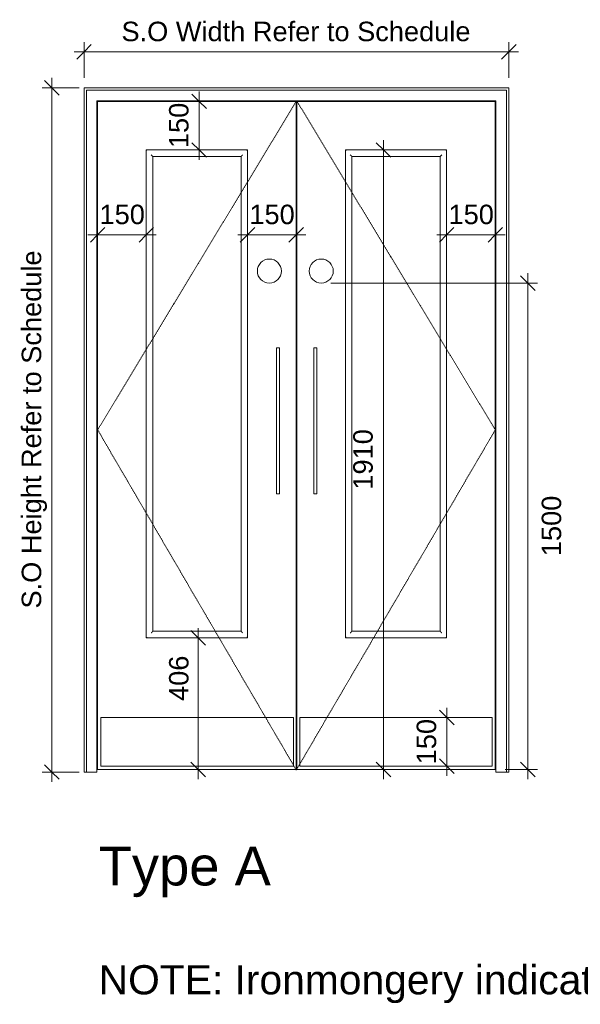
# Model space of a CAD drawing. Header units: millimetres. Extents: x -22631 to 93968, y -17976 to 24175.
# Tile 16 of 19: x 13708 to 15436, y 800 to 3836. Entities that reach past the tile are written whole.
import ezdxf

# ---------------------------------------------------------------- set-up
doc = ezdxf.new("R2010")
doc.units = ezdxf.units.MM
doc.linetypes.add('Elevation Swings', pattern=[3, 2, -1])
for name, color, linetype, lineweight in [('A-ANNO-DIMS', 211, 'Continuous', 9), ('A-ANNO-DIMS-30', 211, 'Continuous', 9), ('A-DETL', 90, 'Continuous', 9), ('A-DOOR', 31, 'Continuous', 9), ('A-DOOR-FRAM', 31, 'Continuous', 18), ('G-ANNO-TEXT', 231, 'Continuous', 9)]:
    doc.layers.add(name, color=color, linetype=linetype, lineweight=lineweight)
doc.styles.add('Arial_3', font='arial.ttf', dxfattribs={"height": 120})
doc.styles.add('Arial_4', font='arial.ttf', dxfattribs={"height": 60})
doc.styles.add('Arial_5', font='arial.ttf', dxfattribs={"height": 90})
doc.dimstyles.new('DKA_-_Dimension_-_Small_-_Black', dxfattribs={"dimscale": 304.8, "dimtxt": 61.215564, "dimasz": 0.147638, "dimexe": 0.098425, "dimexo": 0.098425, "dimgap": 0.049213, "dimtad": 1, "dimdec": 0, "dimzin": 0, "dimdsep": 46, "dimtxsty": 'Arial_4', "dimblk1": 'OBLIQUE', "dimblk2": 'OBLIQUE', "dimsah": 1, "dimcen": 0.09, "dimdle": 0.098425, "dimazin": 0, "dimtfac": 1, "dimtdec": 4, "dimtix": 1, "dimtmove": 0, "dimatfit": 3, "dimfxl": 1, "dimtvp": 1, "dimtolj": 1, "dimtzin": 0, "dimarcsym": 2})
doc.dimstyles.new('DKA_-_Dimension_-_Small_-_Black_1', dxfattribs={"dimscale": 304.8, "dimtxt": 61.215564, "dimasz": 0.147638, "dimexe": 0.098425, "dimexo": 0.098425, "dimgap": 0.049213, "dimtad": 1, "dimdec": 0, "dimzin": 0, "dimdsep": 46, "dimtxsty": 'Arial_4', "dimblk1": 'OBLIQUE', "dimblk2": 'OBLIQUE', "dimsah": 1, "dimcen": 0.09, "dimdle": 0.098425, "dimazin": 0, "dimtfac": 1, "dimtdec": 4, "dimtix": 1, "dimtmove": 2, "dimatfit": 3, "dimfxl": 1, "dimtvp": 1, "dimtolj": 1, "dimtzin": 0, "dimarcsym": 2})

# ---------------------------------------------------------------- blocks, each defined once
blk = doc.blocks.new('Family - ___-3418741-Intermediate Door legend - Ground Floor')
at = {"layer": 'A-DOOR', "linetype": 'Elevation Swings'}
for p, q in [((-42.7, 2570.9), (570.8, 3585.7)), ((570.8, 3585.7), (1183.3, 2570.9)), ((569.7, 1522), (-42.7, 2570.9)), ((1183.3, 2570.9), (569.7, 1522))]:
    blk.add_line(p, q, dxfattribs=at)
at = {"layer": 'A-DOOR'}
for p, q in [((569.3, 3583.9), (-42.7, 3583.9)), ((-42.7, 3583.9), (-42.7, 1523.9)), ((569.3, 1523.9), (569.3, 3583.9)), ((1183.3, 3583.9), (571.3, 3583.9)), ((571.3, 3583.9), (571.3, 1523.9)), ((1183.3, 1523.9), (1183.3, 3583.9)), ((107.3, 3433.9), (107.3, 1929.9)), ((419.3, 3433.9), (107.3, 3433.9)), ((419.3, 1929.9), (419.3, 3433.9)), ((721.3, 3433.9), (721.3, 1929.9)), ((1033.3, 3433.9), (721.3, 3433.9)), ((1033.3, 1929.9), (1033.3, 3433.9)), ((127.3, 1949.9), (127.3, 3413.9)), ((127.3, 3413.9), (399.3, 3413.9)), ((399.3, 3413.9), (399.3, 1949.9)), ((741.3, 1949.9), (741.3, 3413.9)), ((741.3, 3413.9), (1013.3, 3413.9)), ((1013.3, 3413.9), (1013.3, 1949.9)), ((399.3, 1949.9), (127.3, 1949.9)), ((1013.3, 1949.9), (741.3, 1949.9)), ((107.3, 1929.9), (419.3, 1929.9)), ((721.3, 1929.9), (1033.3, 1929.9)), ((561.3, 1683.9), (-32.7, 1683.9)), ((-32.7, 1683.9), (-32.7, 1533.9)), ((561.3, 1533.9), (561.3, 1683.9)), ((1173.3, 1683.9), (580.3, 1683.9)), ((580.3, 1683.9), (580.3, 1533.9)), ((1173.3, 1533.9), (1173.3, 1683.9)), ((-42.7, 1523.9), (569.3, 1523.9)), ((-32.7, 1533.9), (561.3, 1533.9)), ((571.3, 1523.9), (1183.3, 1523.9)), ((580.3, 1533.9), (1173.3, 1533.9))]:
    blk.add_line(p, q, dxfattribs=at)
for points, knots in [([(109.3, 3431.9), (109.1, 3432.1), (108.9, 3432.3), (108.5, 3432.7), (108.3, 3432.9), (108.2, 3433), (108, 3433.2), (107.9, 3433.3), (107.7, 3433.5), (107.6, 3433.6), (107.4, 3433.8), (107.3, 3433.9), (107.3, 3433.9), (107.3, 3433.9)], [0, 0, 0, 0, 0.166667, 0.25, 0.333333, 0.375, 0.416667, 0.5, 0.583333, 0.666667, 0.75, 0.833333, 1, 1, 1, 1]), ([(417.3, 3431.9), (417.5, 3432.1), (417.7, 3432.3), (418.1, 3432.7), (418.3, 3432.9), (418.4, 3433), (418.5, 3433.2), (418.7, 3433.3), (418.9, 3433.5), (419, 3433.6), (419.1, 3433.8), (419.3, 3433.9), (419.3, 3433.9), (419.3, 3433.9)], [0, 0, 0, 0, 0.166667, 0.25, 0.333333, 0.375, 0.416667, 0.5, 0.583333, 0.666667, 0.75, 0.833333, 1, 1, 1, 1]), ([(723.3, 3431.9), (723.1, 3432.1), (722.9, 3432.3), (722.5, 3432.7), (722.3, 3432.9), (722.2, 3433), (722, 3433.2), (721.9, 3433.3), (721.7, 3433.5), (721.6, 3433.6), (721.4, 3433.8), (721.3, 3433.9), (721.3, 3433.9), (721.3, 3433.9)], [0, 0, 0, 0, 0.166667, 0.25, 0.333333, 0.375, 0.416667, 0.5, 0.583333, 0.666667, 0.75, 0.833333, 1, 1, 1, 1]), ([(1033.3, 3433.9), (1033.3, 3433.9), (1033.3, 3433.9), (1033.1, 3433.8), (1033, 3433.6), (1032.9, 3433.5), (1032.7, 3433.3), (1032.5, 3433.2), (1032.4, 3433), (1032.3, 3432.9), (1032.1, 3432.7), (1031.7, 3432.3), (1031.5, 3432.1), (1031.3, 3431.9)], [-1, -1, -1, -1, -0.833333, -0.75, -0.666667, -0.583333, -0.5, -0.416667, -0.375, -0.333333, -0.25, -0.166667, 0, 0, 0, 0]), ([(127.3, 3413.9), (127.3, 3413.9), (127.2, 3414), (126.9, 3414.3), (126.6, 3414.6), (126.3, 3414.9), (126.1, 3415.1), (125.8, 3415.4), (125.3, 3415.8), (124.9, 3416.3), (124.5, 3416.7), (124.1, 3417.1), (123.4, 3417.8), (122.7, 3418.5), (122.3, 3418.9)], [0, 0, 0, 0, 0.166667, 0.25, 0.333333, 0.416667, 0.458333, 0.5, 0.583333, 0.666667, 0.708333, 0.75, 0.833333, 1, 1, 1, 1]), ([(399.3, 3413.9), (399.3, 3413.9), (399.4, 3414), (399.7, 3414.3), (400, 3414.6), (400.3, 3414.9), (400.5, 3415.1), (400.8, 3415.4), (401.2, 3415.8), (401.7, 3416.3), (402.1, 3416.7), (402.5, 3417.1), (403.2, 3417.8), (403.8, 3418.5), (404.3, 3418.9)], [0, 0, 0, 0, 0.166667, 0.25, 0.333333, 0.416667, 0.458333, 0.5, 0.583333, 0.666667, 0.708333, 0.75, 0.833333, 1, 1, 1, 1]), ([(741.3, 3413.9), (741.3, 3413.9), (741.2, 3414), (740.9, 3414.3), (740.6, 3414.6), (740.3, 3414.9), (740.1, 3415.1), (739.8, 3415.4), (739.3, 3415.8), (738.9, 3416.3), (738.5, 3416.7), (738.1, 3417.1), (737.4, 3417.8), (736.7, 3418.5), (736.3, 3418.9)], [0, 0, 0, 0, 0.166667, 0.25, 0.333333, 0.416667, 0.458333, 0.5, 0.583333, 0.666667, 0.708333, 0.75, 0.833333, 1, 1, 1, 1]), ([(1018.3, 3418.9), (1017.8, 3418.5), (1017.2, 3417.8), (1016.4, 3417), (1015.9, 3416.5), (1015.5, 3416.1), (1015.2, 3415.8), (1014.8, 3415.4), (1014.5, 3415.1), (1014.3, 3414.9), (1014, 3414.6), (1013.7, 3414.3), (1013.4, 3414), (1013.3, 3413.9), (1013.3, 3413.9)], [-1, -1, -1, -1, -0.833333, -0.75, -0.666667, -0.625, -0.583333, -0.5, -0.458333, -0.416667, -0.333333, -0.25, -0.166667, 0, 0, 0, 0]), ([(122.3, 1944.9), (122.7, 1945.3), (123.4, 1946), (124.2, 1946.8), (124.7, 1947.3), (125.1, 1947.7), (125.4, 1948), (125.8, 1948.4), (126.1, 1948.7), (126.3, 1948.9), (126.6, 1949.2), (126.9, 1949.5), (127.2, 1949.8), (127.3, 1949.9), (127.3, 1949.9)], [-1, -1, -1, -1, -0.833333, -0.75, -0.666667, -0.625, -0.583333, -0.5, -0.458333, -0.416667, -0.333333, -0.25, -0.166667, 0, 0, 0, 0]), ([(399.3, 1949.9), (399.3, 1949.9), (399.4, 1949.8), (399.7, 1949.5), (400, 1949.2), (400.3, 1948.9), (400.5, 1948.7), (400.8, 1948.4), (401.2, 1948), (401.7, 1947.5), (402.1, 1947.1), (402.5, 1946.7), (403.2, 1946), (403.9, 1945.3), (404.3, 1944.9)], [0, 0, 0, 0, 0.166667, 0.25, 0.333333, 0.416667, 0.458333, 0.5, 0.583333, 0.666667, 0.708333, 0.75, 0.833333, 1, 1, 1, 1]), ([(741.3, 1949.9), (741.3, 1949.9), (741.2, 1949.8), (740.9, 1949.5), (740.6, 1949.2), (740.3, 1948.9), (740.1, 1948.7), (739.8, 1948.4), (739.3, 1948), (738.9, 1947.5), (738.5, 1947.1), (738.1, 1946.7), (737.4, 1946), (736.7, 1945.3), (736.3, 1944.9)], [0, 0, 0, 0, 0.166667, 0.25, 0.333333, 0.416667, 0.458333, 0.5, 0.583333, 0.666667, 0.708333, 0.75, 0.833333, 1, 1, 1, 1]), ([(1013.3, 1949.9), (1013.3, 1949.9), (1013.4, 1949.8), (1013.7, 1949.5), (1014, 1949.2), (1014.3, 1948.9), (1014.5, 1948.7), (1014.8, 1948.4), (1015.2, 1948), (1015.7, 1947.5), (1016.1, 1947.1), (1016.5, 1946.7), (1017.2, 1946), (1017.9, 1945.3), (1018.3, 1944.9)], [0, 0, 0, 0, 0.166667, 0.25, 0.333333, 0.416667, 0.458333, 0.5, 0.583333, 0.666667, 0.708333, 0.75, 0.833333, 1, 1, 1, 1]), ([(107.3, 1929.9), (107.3, 1929.9), (107.3, 1929.9), (107.4, 1930), (107.6, 1930.2), (107.7, 1930.3), (107.9, 1930.5), (108, 1930.6), (108.2, 1930.8), (108.3, 1930.9), (108.5, 1931.1), (108.9, 1931.5), (109.1, 1931.7), (109.3, 1931.9)], [-1, -1, -1, -1, -0.833333, -0.75, -0.666667, -0.583333, -0.5, -0.416667, -0.375, -0.333333, -0.25, -0.166667, 0, 0, 0, 0]), ([(417.3, 1931.9), (417.5, 1931.7), (417.7, 1931.5), (418.1, 1931.1), (418.3, 1930.9), (418.4, 1930.8), (418.5, 1930.6), (418.7, 1930.5), (418.9, 1930.3), (419, 1930.2), (419.1, 1930), (419.3, 1929.9), (419.3, 1929.9), (419.3, 1929.9)], [0, 0, 0, 0, 0.166667, 0.25, 0.333333, 0.375, 0.416667, 0.5, 0.583333, 0.666667, 0.75, 0.833333, 1, 1, 1, 1]), ([(723.3, 1931.9), (723.1, 1931.7), (722.9, 1931.5), (722.5, 1931.1), (722.3, 1930.9), (722.2, 1930.8), (722, 1930.6), (721.9, 1930.5), (721.7, 1930.3), (721.6, 1930.2), (721.4, 1930), (721.3, 1929.9), (721.3, 1929.9), (721.3, 1929.9)], [0, 0, 0, 0, 0.166667, 0.25, 0.333333, 0.375, 0.416667, 0.5, 0.583333, 0.666667, 0.75, 0.833333, 1, 1, 1, 1]), ([(1031.3, 1931.9), (1031.5, 1931.7), (1031.7, 1931.5), (1032.1, 1931.1), (1032.3, 1930.9), (1032.4, 1930.8), (1032.5, 1930.6), (1032.7, 1930.5), (1032.9, 1930.3), (1033, 1930.2), (1033.1, 1930), (1033.3, 1929.9), (1033.3, 1929.9), (1033.3, 1929.9)], [0, 0, 0, 0, 0.166667, 0.25, 0.333333, 0.375, 0.416667, 0.5, 0.583333, 0.666667, 0.75, 0.833333, 1, 1, 1, 1])]:
    blk.add_open_spline(points, degree=3, knots=knots, dxfattribs=at)
at = {"layer": 'A-DOOR-FRAM', "lineweight": 9}
for p, q in [((1225.3, 3625.9), (-84.7, 3625.9)), ((-84.7, 3625.9), (-84.7, 1515.9)), ((1217.3, 3617.9), (-76.7, 3617.9)), ((-76.7, 1515.9), (-76.7, 3617.9)), ((1217.3, 3617.9), (1217.3, 1515.9)), ((1225.3, 1515.9), (1225.3, 3625.9)), ((-44.7, 3585.9), (-44.7, 1515.9)), ((-44.7, 3585.9), (1185.3, 3585.9)), ((-44.7, 1515.9), (-44.7, 3585.9)), ((-44.7, 3585.9), (1185.3, 3585.9)), ((1185.3, 1515.9), (1185.3, 3585.9)), ((1185.3, 3585.9), (1185.3, 1515.9)), ((-84.7, 1515.9), (-44.7, 1515.9)), ((-44.7, 1515.9), (-76.7, 1515.9)), ((1217.3, 1515.9), (1185.3, 1515.9)), ((1185.3, 1515.9), (1225.3, 1515.9))]:
    blk.add_line(p, q, dxfattribs=at)
blk = doc.blocks.new('DIMBLOCK3-Intermediate Door legend - Ground Floor')
at = {"layer": 'A-ANNO-DIMS-30'}
for p, q in [((13906.1, 3736.5), (13906.1, 3766.5)), ((15216.1, 3736.5), (15216.1, 3766.5)), ((13876.1, 3736.5), (15246.1, 3736.5)), ((13906.1, 3736.5), (13906.1, 3655.9)), ((15216.1, 3736.5), (15216.1, 3655.9))]:
    blk.add_line(p, q, dxfattribs=at)
at = {"layer": 'A-ANNO-DIMS-30', "lineweight": 25}
for p, q in [((13906.1, 3736.5), (13883.6, 3714)), ((13906.1, 3736.5), (13928.6, 3759)), ((15216.1, 3736.5), (15193.6, 3714)), ((15216.1, 3736.5), (15238.6, 3759))]:
    blk.add_line(p, q, dxfattribs=at)
at = {"layer": 'A-ANNO-DIMS-30', "color": 0, "insert": (14021.5, 3829.4), "char_height": 60, "width": 1295.133, "attachment_point": 1, "line_spacing_factor": 0.941778, "style": 'Arial_4'}
blk.add_mtext('S.O Width Refer to Schedule', dxfattribs=at)
blk = doc.blocks.new('_Oblique')
at = {"color": 0, "linetype": 'ByBlock', "lineweight": -2}
blk.add_line((-0.5, -0.5), (0.5, 0.5), dxfattribs=at)
blk = doc.blocks.new('DIMBLOCK7-Intermediate Door legend - Ground Floor')
at = {"layer": 'A-ANNO-DIMS-30', "lineweight": 25}
for p, q in [((13806.9, 3625.9), (13784.4, 3648.4)), ((13806.9, 3625.9), (13829.4, 3603.4)), ((13806.9, 1515.9), (13784.4, 1538.4)), ((13806.9, 1515.9), (13829.4, 1493.4))]:
    blk.add_line(p, q, dxfattribs=at)
at = {"layer": 'A-ANNO-DIMS-30'}
for p, q in [((13806.9, 1485.9), (13806.9, 3655.9)), ((13806.9, 3625.9), (13776.9, 3625.9)), ((13806.9, 3625.9), (13891.5, 3625.9)), ((13806.9, 1515.9), (13776.9, 1515.9)), ((13806.9, 1515.9), (13891.5, 1515.9))]:
    blk.add_line(p, q, dxfattribs=at)
at = {"layer": 'A-ANNO-DIMS-30', "color": 0, "insert": (13714, 2020), "char_height": 60, "width": 1322.256, "attachment_point": 1, "rotation": 90, "line_spacing_factor": 0.941778, "style": 'Arial_4'}
blk.add_mtext('S.O Height Refer to Schedule', dxfattribs=at)
blk = doc.blocks.new('DIMBLOCK13-Intermediate Door legend - Ground Floor')
at = {"layer": 'A-ANNO-DIMS-30', "lineweight": 25}
for p, q in [((15024.6, 1683.9), (15002.1, 1706.4)), ((15024.6, 1683.9), (15047.1, 1661.4)), ((15024.6, 1533.9), (15002.1, 1556.4)), ((15024.6, 1533.9), (15047.1, 1511.4))]:
    blk.add_line(p, q, dxfattribs=at)
at = {"layer": 'A-ANNO-DIMS-30'}
for p, q in [((15024.6, 1713.9), (15024.6, 1503.9)), ((15024.6, 1683.9), (14994.6, 1683.9)), ((15024.6, 1683.9), (15026.4, 1683.9)), ((15024.6, 1533.9), (14994.6, 1533.9)), ((15024.6, 1533.9), (15026.4, 1533.9))]:
    blk.add_line(p, q, dxfattribs=at)
at = {"layer": 'A-ANNO-DIMS-30', "color": 0, "insert": (14931.7, 1539.7), "char_height": 60, "width": 166.13, "attachment_point": 1, "rotation": 90, "line_spacing_factor": 0.941778, "style": 'Arial_4'}
blk.add_mtext('150', dxfattribs=at)
blk = doc.blocks.new('DIMBLOCK15-Intermediate Door legend - Ground Floor')
at = {"layer": 'A-ANNO-DIMS-30', "lineweight": 25}
for p, q in [((15274.6, 3023.6), (15252.1, 3046.1)), ((15274.6, 3023.6), (15297.1, 3001.1)), ((15274.6, 1523.9), (15252.1, 1546.4)), ((15274.6, 1523.9), (15297.1, 1501.4))]:
    blk.add_line(p, q, dxfattribs=at)
at = {"layer": 'A-ANNO-DIMS-30'}
for p, q in [((15274.6, 1493.9), (15274.6, 3053.6)), ((15274.6, 3023.6), (14667.5, 3023.6)), ((15274.6, 3023.6), (15304.6, 3023.6)), ((15274.6, 1523.9), (15204.1, 1523.9)), ((15274.6, 1523.9), (15304.6, 1523.9))]:
    blk.add_line(p, q, dxfattribs=at)
at = {"layer": 'A-ANNO-DIMS-30', "color": 0, "insert": (15317.1, 2181.5), "char_height": 60, "width": 221.506, "attachment_point": 1, "rotation": 90, "line_spacing_factor": 0.941778, "style": 'Arial_4'}
blk.add_mtext('1500', dxfattribs=at)
blk = doc.blocks.new('DIMBLOCK27-Intermediate Door legend - Ground Floor')
at = {"layer": 'A-ANNO-DIMS-30'}
for p, q in [((14829, 3463.9), (14829, 1493.9)), ((14829, 3433.9), (14799, 3433.9)), ((14829, 3433.9), (14830.8, 3433.9)), ((14829, 1523.9), (14799, 1523.9)), ((14829, 1523.9), (14830.8, 1523.9))]:
    blk.add_line(p, q, dxfattribs=at)
at = {"layer": 'A-ANNO-DIMS-30', "lineweight": 25}
for p, q in [((14829, 3433.9), (14806.5, 3456.4)), ((14829, 3433.9), (14851.5, 3411.4)), ((14829, 1523.9), (14806.5, 1546.4)), ((14829, 1523.9), (14851.5, 1501.4))]:
    blk.add_line(p, q, dxfattribs=at)
at = {"layer": 'A-ANNO-DIMS-30', "color": 0, "insert": (14736.1, 2386.6), "char_height": 60, "width": 221.506, "attachment_point": 1, "rotation": 90, "line_spacing_factor": 0.941778, "style": 'Arial_4'}
blk.add_mtext('1910', dxfattribs=at)
blk = doc.blocks.new('DIMBLOCK35-Intermediate Door legend - Ground Floor')
at = {"layer": 'A-ANNO-DIMS-30'}
for p, q in [((14261.1, 3613.9), (14261.1, 3403.9)), ((14261.1, 3583.9), (14231.1, 3583.9)), ((14261.1, 3583.9), (14262.9, 3583.9)), ((14261.1, 3433.9), (14231.1, 3433.9)), ((14261.1, 3433.9), (14262.9, 3433.9))]:
    blk.add_line(p, q, dxfattribs=at)
at = {"layer": 'A-ANNO-DIMS-30', "lineweight": 25}
for p, q in [((14261.1, 3583.9), (14238.6, 3606.4)), ((14261.1, 3583.9), (14283.6, 3561.4)), ((14261.1, 3433.9), (14238.6, 3456.4)), ((14261.1, 3433.9), (14283.6, 3411.4))]:
    blk.add_line(p, q, dxfattribs=at)
at = {"layer": 'A-ANNO-DIMS-30', "color": 0, "insert": (14168.2, 3439.7), "char_height": 60, "width": 166.13, "attachment_point": 1, "rotation": 90, "line_spacing_factor": 0.941778, "style": 'Arial_4'}
blk.add_mtext('150', dxfattribs=at)
blk = doc.blocks.new('DIMBLOCK36-Intermediate Door legend - Ground Floor')
at = {"layer": 'A-ANNO-DIMS-30', "lineweight": 25}
for p, q in [((15024.1, 3172.3), (15046.6, 3194.8)), ((15174.1, 3172.3), (15196.6, 3194.8)), ((15024.1, 3172.3), (15001.6, 3149.8)), ((15174.1, 3172.3), (15151.6, 3149.8))]:
    blk.add_line(p, q, dxfattribs=at)
at = {"layer": 'A-ANNO-DIMS-30'}
for p, q in [((14994.1, 3172.3), (15204.1, 3172.3)), ((15024.1, 3172.3), (15024.1, 3174.2)), ((15024.1, 3172.3), (15024.1, 3142.3)), ((15174.1, 3172.3), (15174.1, 3174.2)), ((15174.1, 3172.3), (15174.1, 3142.3))]:
    blk.add_line(p, q, dxfattribs=at)
at = {"layer": 'A-ANNO-DIMS-30', "color": 0, "insert": (15029.9, 3265.2), "char_height": 60, "width": 166.13, "attachment_point": 1, "line_spacing_factor": 0.941778, "style": 'Arial_4'}
blk.add_mtext('150', dxfattribs=at)
blk = doc.blocks.new('DIMBLOCK37-Intermediate Door legend - Ground Floor')
at = {"layer": 'A-ANNO-DIMS-30', "lineweight": 25}
for p, q in [((13948.1, 3172.3), (13970.6, 3194.8)), ((14098.1, 3172.3), (14120.6, 3194.8)), ((13948.1, 3172.3), (13925.6, 3149.8)), ((14098.1, 3172.3), (14075.6, 3149.8))]:
    blk.add_line(p, q, dxfattribs=at)
at = {"layer": 'A-ANNO-DIMS-30'}
for p, q in [((13918.1, 3172.3), (14128.1, 3172.3)), ((13948.1, 3172.3), (13948.1, 3174.2)), ((13948.1, 3172.3), (13948.1, 3142.3)), ((14098.1, 3172.3), (14098.1, 3174.2)), ((14098.1, 3172.3), (14098.1, 3142.3))]:
    blk.add_line(p, q, dxfattribs=at)
at = {"layer": 'A-ANNO-DIMS-30', "color": 0, "insert": (13953.9, 3265.2), "char_height": 60, "width": 166.13, "attachment_point": 1, "line_spacing_factor": 0.941778, "style": 'Arial_4'}
blk.add_mtext('150', dxfattribs=at)
blk = doc.blocks.new('DIMBLOCK38-Intermediate Door legend - Ground Floor')
at = {"layer": 'A-ANNO-DIMS-30', "lineweight": 25}
for p, q in [((14258.1, 1929.9), (14235.6, 1952.4)), ((14258.1, 1929.9), (14280.6, 1907.4)), ((14258.1, 1523.9), (14235.6, 1546.4)), ((14258.1, 1523.9), (14280.6, 1501.4))]:
    blk.add_line(p, q, dxfattribs=at)
at = {"layer": 'A-ANNO-DIMS-30'}
for p, q in [((14258.1, 1493.9), (14258.1, 1959.9)), ((14258.1, 1929.9), (14256.2, 1929.9)), ((14258.1, 1929.9), (14288.1, 1929.9)), ((14258.1, 1523.9), (14256.2, 1523.9)), ((14258.1, 1523.9), (14288.1, 1523.9))]:
    blk.add_line(p, q, dxfattribs=at)
at = {"layer": 'A-ANNO-DIMS-30', "color": 0, "insert": (14168.2, 1735), "char_height": 60, "width": 166.13, "attachment_point": 1, "rotation": 90, "line_spacing_factor": 0.941778, "style": 'Arial_4'}
blk.add_mtext('406', dxfattribs=at)
blk = doc.blocks.new('DIMBLOCK39-Intermediate Door legend - Ground Floor')
at = {"layer": 'A-ANNO-DIMS-30', "lineweight": 25}
for p, q in [((14410.1, 3172.3), (14432.6, 3194.8)), ((14560.1, 3172.3), (14582.6, 3194.8)), ((14410.1, 3172.3), (14387.6, 3149.8)), ((14560.1, 3172.3), (14537.6, 3149.8))]:
    blk.add_line(p, q, dxfattribs=at)
at = {"layer": 'A-ANNO-DIMS-30'}
for p, q in [((14380.1, 3172.3), (14590.1, 3172.3)), ((14410.1, 3172.3), (14410.1, 3174.2)), ((14410.1, 3172.3), (14410.1, 3142.3)), ((14560.1, 3172.3), (14560.1, 3174.2)), ((14560.1, 3172.3), (14560.1, 3142.3))]:
    blk.add_line(p, q, dxfattribs=at)
at = {"layer": 'A-ANNO-DIMS-30', "color": 0, "insert": (14415.9, 3265.2), "char_height": 60, "width": 166.13, "attachment_point": 1, "line_spacing_factor": 0.941778, "style": 'Arial_4'}
blk.add_mtext('150', dxfattribs=at)

msp = doc.modelspace()

# ---------------------------------------------------------------- linework, layer by layer
at = {"layer": 'A-DETL'}
for p, q in [((14509.1, 2823.9), (14499.1, 2823.9)), ((14499.1, 2823.9), (14499.1, 2373.9)), ((14509.1, 2598.9), (14509.1, 2823.9)), ((14624.1, 2823.9), (14614.1, 2823.9)), ((14614.1, 2823.9), (14614.1, 2373.9)), ((14624.1, 2598.9), (14624.1, 2823.9)), ((14509.1, 2373.9), (14509.1, 2598.9)), ((14624.1, 2373.9), (14624.1, 2598.9)), ((14499.1, 2373.9), (14509.1, 2373.9)), ((14614.1, 2373.9), (14624.1, 2373.9))]:
    msp.add_line(p, q, dxfattribs=at)
for centre, start, end in [((14477.5, 3060.6), 0, 180), ((14637.5, 3060.6), 0, 180), ((14477.5, 3060.6), 180, 0), ((14637.5, 3060.6), 180, 0)]:
    msp.add_arc(centre, 37, start, end, dxfattribs=at)

# ---------------------------------------------------------------- block references
at = {"layer": 'A-DOOR', "linetype": 'Elevation Swings'}
msp.add_blockref('Family - ___-3418741-Intermediate Door legend - Ground Floor', (13990.8, 0), dxfattribs=at)

# ---------------------------------------------------------------- texts
at = {"layer": 'G-ANNO-TEXT', "color": 7, "lineweight": 18, "attachment_point": 1}
for s, insert, char_height, width, style in [('Type A', (13951.2, 1286.1), 120, 644.557, 'Arial_3'), ('NOTE: Ironmongery indicative refer to sets', (13951.2, 920.3), 90, 2938.986, 'Arial_5')]:
    msp.add_mtext(s, dxfattribs=dict(at, insert=insert, char_height=char_height, width=width, style=style))

# ---------------------------------------------------------------- dimensions: what is measured, and where the dimension line sits
at = {"layer": 'A-ANNO-DIMS'}
dim = msp.add_linear_dim(base=(15216.1, 3736.5), p1=(13906.1, 3625.9), p2=(15216.1, 3625.9), text='S.O Width Refer to Schedule', dimstyle='DKA_-_Dimension_-_Small_-_Black', override={"dimpost": '<>', "dimfxl": 1310}, dxfattribs=at)
dim.commit()
dim.dimension.update_dxf_attribs({"geometry": 'DIMBLOCK3-Intermediate Door legend - Ground Floor', "text_midpoint": (14561.1, 3782.6)})
dim = msp.add_linear_dim(base=(13806.9, 3625.9), p1=(13921.5, 1515.9), p2=(13921.5, 3625.9), angle=90, text='S.O Height Refer to Schedule', dimstyle='DKA_-_Dimension_-_Small_-_Black', override={"dimpost": '<>', "dimfxl": 2110}, dxfattribs=at)
dim.commit()
dim.dimension.update_dxf_attribs({"geometry": 'DIMBLOCK7-Intermediate Door legend - Ground Floor', "text_midpoint": (13752.5, 2570.9)})
for base, p1, p2, override, picture, middle in [((14261.1, 3433.9), (14292.9, 3583.9), (14292.9, 3433.9), {"dimpost": '<>', "dimfxl": 150}, 'DIMBLOCK35-Intermediate Door legend - Ground Floor', (14215.5, 3508.9)), ((14829, 1523.9), (14860.8, 3433.9), (14860.8, 1523.9), {"dimpost": '<>', "dimfxl": 1910}, 'DIMBLOCK27-Intermediate Door legend - Ground Floor', (14783.3, 2478.9)), ((15024.6, 1533.9), (15056.4, 1683.9), (15056.4, 1533.9), {"dimpost": '<>', "dimfxl": 150}, 'DIMBLOCK13-Intermediate Door legend - Ground Floor', (14979, 1608.9))]:
    dim = msp.add_linear_dim(base=base, p1=p1, p2=p2, angle=90, dimstyle='DKA_-_Dimension_-_Small_-_Black', override=override, dxfattribs=at)
    dim.commit()
    dim.dimension.update_dxf_attribs({"geometry": picture, "text_midpoint": middle})
for base, p1, p2, picture, middle in [((14098.1, 3172.3), (13948.1, 3204.2), (14098.1, 3204.2), 'DIMBLOCK37-Intermediate Door legend - Ground Floor', (14023.1, 3218)), ((14560.1, 3172.3), (14410.1, 3204.2), (14560.1, 3204.2), 'DIMBLOCK39-Intermediate Door legend - Ground Floor', (14485.1, 3218)), ((15174.1, 3172.3), (15024.1, 3204.2), (15174.1, 3204.2), 'DIMBLOCK36-Intermediate Door legend - Ground Floor', (15099.1, 3218))]:
    dim = msp.add_linear_dim(base=base, p1=p1, p2=p2, dimstyle='DKA_-_Dimension_-_Small_-_Black', override={"dimpost": '<>', "dimfxl": 150}, dxfattribs=at)
    dim.commit()
    dim.dimension.update_dxf_attribs({"geometry": picture, "text_midpoint": middle})
for base, p1, p2, override, picture, middle in [((15274.6, 3023.6), (15174.1, 1523.9), (14637.5, 3023.6), {"dimpost": '<>', "dimfxl": 1592.840799}, 'DIMBLOCK15-Intermediate Door legend - Ground Floor', (15357.1, 2292.2)), ((14258.1, 1929.9), (14226.2, 1523.9), (14226.2, 1929.9), {"dimpost": '<>', "dimfxl": 406}, 'DIMBLOCK38-Intermediate Door legend - Ground Floor', (14208.2, 1818.1))]:
    dim = msp.add_linear_dim(base=base, p1=p1, p2=p2, angle=90, dimstyle='DKA_-_Dimension_-_Small_-_Black_1', override=override, dxfattribs=at)
    dim.commit()
    dim.dimension.update_dxf_attribs({"geometry": picture, "text_midpoint": middle, "dimtype": 160, "text_rotation": 90})

doc.saveas('drawing.dxf')
